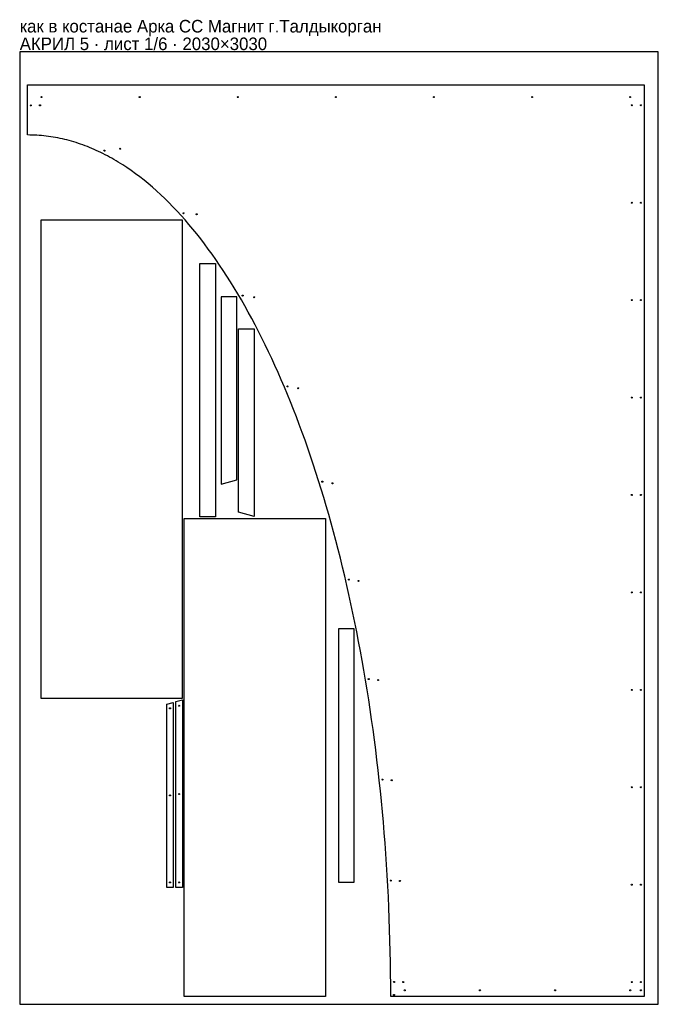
# Model space of a CAD drawing. Header units: millimetres. Extents: x 0 to 2030, y 0 to 3132.
import ezdxf

# ---------------------------------------------------------------- set-up
doc = ezdxf.new("R2010")
doc.units = ezdxf.units.MM
doc.layers.add('INFO', color=7, linetype='Continuous')

msp = doc.modelspace()

# ---------------------------------------------------------------- linework, layer by layer
for points in [[(0, 0), (2030, 0), (2030, 3030), (0, 3030)], [(1179.414734, 25), (1179.428234, 27.5314), (1179.333783, 62.912807), (1179.051189, 98.186697), (1178.581583, 133.350382), (1177.926099, 168.401174), (1177.08587, 203.336387), (1176.062031, 238.153331), (1174.855713, 272.849321), (1173.468051, 307.421668), (1171.900178, 341.867685), (1170.153227, 376.184684), (1168.228332, 410.369978), (1166.126625, 444.42088), (1163.849241, 478.334702), (1161.397313, 512.108756), (1158.771973, 545.740355), (1155.974356, 579.226811), (1153.005595, 612.565437), (1149.866822, 645.753546), (1146.559173, 678.78845), (1143.083779, 711.667461), (1139.441774, 744.387892), (1135.634291, 776.947055), (1131.662465, 809.342263), (1127.527428, 841.570829), (1123.230313, 873.630064), (1118.772254, 905.517282), (1114.154385, 937.229795), (1109.377838, 968.764915), (1104.443747, 1000.119955), (1099.353246, 1031.292227), (1094.107467, 1062.279044), (1088.707545, 1093.077719), (1083.154611, 1123.685563), (1077.449801, 1154.09989), (1071.594247, 1184.318012), (1065.589082, 1214.337241), (1059.43544, 1244.15489), (1053.134455, 1273.768271), (1046.687259, 1303.174697), (1040.094986, 1332.37148), (1033.358769, 1361.355933), (1026.479742, 1390.125369), (1019.459038, 1418.677099), (1012.29779, 1447.008437), (1004.997132, 1475.116695), (997.558198, 1502.999184), (989.982119, 1530.653219), (982.270031, 1558.076111), (974.423065, 1585.265173), (966.442356, 1612.217717), (958.329037, 1638.931056), (950.084241, 1665.402502), (941.709102, 1691.629368), (933.204753, 1717.608966), (924.572327, 1743.338609), (915.812958, 1768.81561), (906.927778, 1794.03728), (897.917923, 1819.000933), (888.784523, 1843.70388), (879.528714, 1868.143434), (870.151629, 1892.316909), (860.6544, 1916.221615), (851.038161, 1939.854867), (841.304046, 1963.213975), (831.453188, 1986.296253), (821.48672, 2009.099014), (811.405775, 2031.61957), (801.211488, 2053.855232), (790.904991, 2075.803315), (780.487417, 2097.461129), (769.959901, 2118.825989), (759.323575, 2139.895205), (748.579572, 2160.666092), (737.729027, 2181.13596), (726.773072, 2201.302124), (715.712841, 2221.161894), (704.549467, 2240.712584), (693.284084, 2259.951507), (681.917825, 2278.875974), (670.451822, 2297.483299), (658.887211, 2315.770793), (647.225123, 2333.735769), (635.466693, 2351.37554), (623.613053, 2368.687418), (611.665338, 2385.668716), (599.624679, 2402.316747), (587.492212, 2418.628822), (575.269068, 2434.602254), (562.956382, 2450.234355), (550.555287, 2465.522439), (538.066916, 2480.463818), (525.492403, 2495.055804), (512.83288, 2509.295709), (500.089482, 2523.180847), (487.263341, 2536.708529), (474.355591, 2549.876069), (461.367366, 2562.680778), (448.299798, 2575.119969), (435.154021, 2587.190955), (421.931169, 2598.891049), (408.632374, 2610.217561), (395.258771, 2621.167806), (381.811492, 2631.739096), (368.29167, 2641.928743), (354.70044, 2651.734059), (341.038935, 2661.152358), (327.308287, 2670.180951), (313.509631, 2678.817151), (306.585153, 2682.987264), (299.644099, 2687.058271), (292.686609, 2691.029836), (285.712825, 2694.901623), (278.722889, 2698.673296), (271.716942, 2702.34452), (264.695127, 2705.914957), (257.657585, 2709.384274), (250.604457, 2712.752132), (243.535885, 2716.018197), (236.452011, 2719.182132), (229.352976, 2722.243602), (222.238923, 2725.202271), (215.109993, 2728.057803), (207.966327, 2730.809861), (200.808067, 2733.45811), (193.635355, 2736.002214), (186.448333, 2738.441837), (179.247142, 2740.776643), (172.031923, 2743.006296), (164.80282, 2745.13046), (157.559972, 2747.148799), (150.303523, 2749.060978), (143.033613, 2750.86666), (135.750384, 2752.565509), (128.453978, 2754.15719), (121.144537, 2755.641366), (113.822201, 2757.017702), (106.487114, 2758.285862), (99.139416, 2759.445509), (91.77925, 2760.496308), (84.406757, 2761.437923), (77.022078, 2762.270018), (69.625355, 2762.992257), (62.21673, 2763.604304), (54.796345, 2764.105823), (47.364341, 2764.496478), (39.92086, 2764.775933), (32.466044, 2764.943852), (25.000034, 2764.9999), (25.000034, 2925), (1985.000034, 2925), (1985.000034, 25)], [(517.335405, 973.64902), (517.335405, 2493.64902), (67.335305, 2493.64902), (67.335305, 973.64902)], [(622.757769, 2355.718366), (622.757769, 1549.999966), (572.757769, 1549.999966), (572.757769, 2355.718366)], [(640.512729, 1654.174723), (690.512729, 1668.010165), (690.512729, 2250.668623), (640.512729, 2250.668623)], [(695.512662, 2148.065412), (745.512662, 2148.065412), (745.512662, 1551.571512), (695.512662, 1565.406955)], [(972.335593, 1544.999999), (972.335593, 24.999999), (522.335493, 24.999999), (522.335493, 1544.999999)], [(1063.610395, 388.634244), (1063.610395, 1194.352644), (1013.610395, 1194.352644), (1013.610395, 388.634244)], [(488.335416, 960.436585), (488.335416, 371.967241), (467.335416, 371.967241), (467.335416, 954.625699)], [(496.335416, 371.967241), (496.335416, 962.650256), (517.335416, 968.461141), (517.335416, 371.967241)]]:
    msp.add_lwpolyline(points, close=True)
for centre in [(69.600434, 2885.5002), (381.400434, 2885.5002), (693.200434, 2885.5002), (1005.000434, 2885.5002), (1316.800434, 2885.5002), (1628.600434, 2885.5002), (1940.400434, 2885.5002), (35.000434, 2859.2392), (64.500434, 2859.3622), (1945.500434, 2859.4002), (1974.500434, 2859.4002), (269.431434, 2715.1352), (319.617434, 2721.0482), (1945.500434, 2549.5332), (1974.500434, 2549.5332), (520.943434, 2516.0192), (562.526434, 2512.6982), (708.735434, 2254.3402), (745.371434, 2248.8202), (1945.500434, 2239.6662), (1974.500434, 2239.6662), (851.725434, 1965.3562), (885.468434, 1959.6512), (1945.500434, 1929.8002), (1974.500434, 1929.8002), (962.004434, 1662.2652), (993.928434, 1657.0952), (1945.500434, 1619.9332), (1974.500434, 1619.9332), (1046.501434, 1350.9522), (1077.277434, 1346.6322), (1945.500434, 1310.0662), (1974.500434, 1310.0662), (1109.348434, 1034.5372), (1139.276434, 1031.1912), (1945.500434, 1000.2002), (1974.500434, 1000.2002), (477.835016, 941.367441), (506.835016, 949.367441), (1153.063434, 714.9132), (1182.485434, 712.6292), (1945.500434, 690.3332), (1974.500434, 690.3332), (477.835016, 664.467441), (506.835016, 668.467441), (477.835016, 387.567441), (506.835016, 387.567441), (1179.527434, 393.3962), (1208.623434, 392.2092), (1945.500434, 380.4662), (1974.500434, 380.4662), (1190.004434, 70.9592), (1219.024434, 70.8902), (1945.500434, 70.6002), (1974.500434, 70.6002), (1189.766434, 30.0002), (1223.850434, 44.5002), (1462.784434, 44.5002), (1701.717434, 44.5002), (1940.650434, 44.5002), (1974.500434, 44.5172)]:
    msp.add_circle(centre, 1.6)

# ---------------------------------------------------------------- texts
at = {"layer": 'INFO'}
for s, p in [('как в костанае Арка СС Магнит г.Талдыкорган', (0, 3091)), ('АКРИЛ 5 · лист 1/6 · 2030×3030', (0, 3035))]:
    msp.add_text(s, height=40, dxfattribs=at).set_placement(p)

doc.saveas('drawing.dxf')
